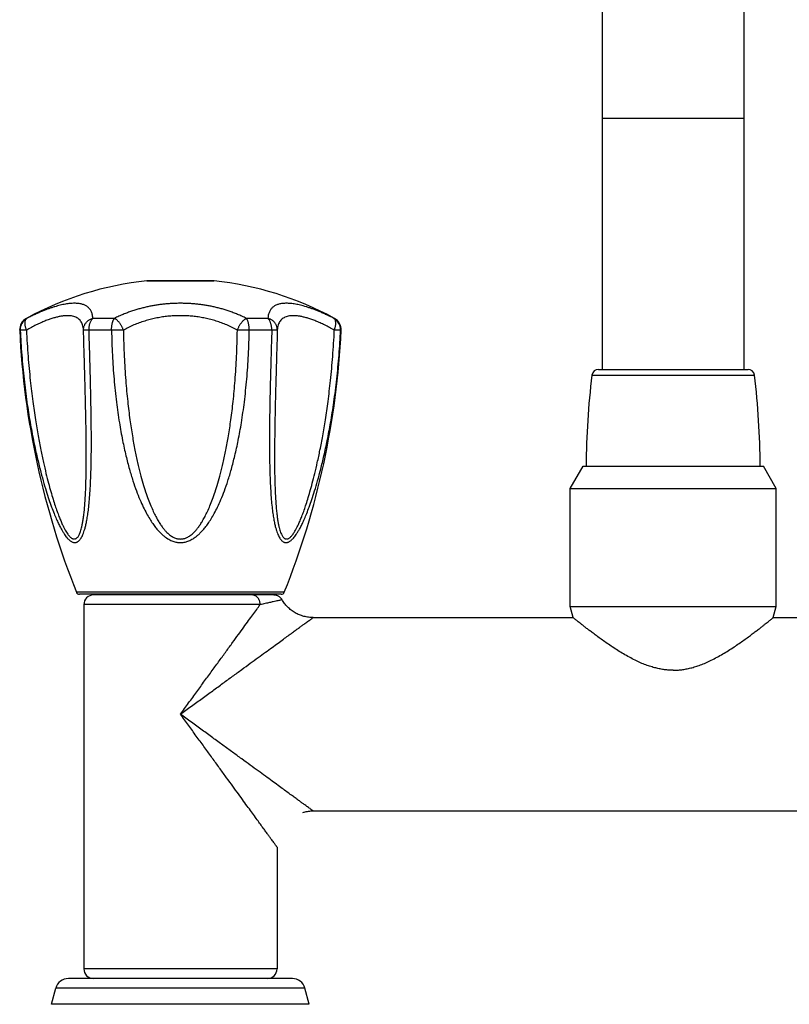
# Model space of a CAD drawing. Header units: millimetres. Extents: x 2891 to 3779, y -1122 to -295.
# Tile 9 of 14: x 2891 to 3010, y -601 to -448. Entities that reach past the tile are written whole.
import ezdxf

# ---------------------------------------------------------------- set-up
doc = ezdxf.new("R2010")
doc.units = ezdxf.units.MM
doc.header["$LTSCALE"] = 30.734
doc.layers.get('0').update_dxf_attribs({"linetype": 'CONTINUOUS'})

msp = doc.modelspace()

# ---------------------------------------------------------------- linework, layer by layer
at = {"color": 7, "linetype": 'CONTINUOUS'}
for p, q in [((2980.97, -502.04), (2980.97, -372.8)), ((3002.97, -502.04), (3002.97, -372.8)), ((2910.27, -488.32), (2920.67, -488.32)), ((2980.35, -502.04), (3003.58, -502.04)), ((2975.97, -520.51), (2977.97, -517.04)), ((2977.97, -517.04), (3005.97, -517.04)), ((3007.97, -520.51), (3005.97, -517.04)), ((2975.97, -520.51), (3007.97, -520.51)), ((2975.97, -538.85), (2975.97, -520.51)), ((3007.97, -538.85), (3007.97, -520.51)), ((2931.13, -536.94), (2899.8, -536.94)), ((2929.95, -537.04), (2901.97, -537.04)), ((2902.97, -536.94), (2902.97, -537.04)), ((2927.97, -536.94), (2927.97, -537.04)), ((2900.47, -538.54), (2900.47, -595.04)), ((2975.97, -538.85), (3007.97, -538.85)), ((2976.42, -540.54), (2975.97, -538.85)), ((3007.51, -540.54), (3007.97, -538.85)), ((2936.07, -540.54), (2976.42, -540.54)), ((2976.44, -540.56), (2976.42, -540.55)), ((3007.51, -540.54), (3047.87, -540.54)), ((2934.49, -570.77), (2934.64, -570.73)), ((2934.71, -570.71), (2934.82, -570.68)), ((2936.07, -570.54), (3047.87, -570.54)), ((2930.47, -576.14), (2930.47, -595.04)), ((2932.86, -596.54), (2898.07, -596.54)), ((2895.47, -600.54), (2896.14, -598.03)), ((2935.47, -600.54), (2934.79, -598.03)), ((2935.47, -600.54), (2895.47, -600.54))]:
    msp.add_line(p, q, dxfattribs=at)
at = {"color": 9, "linetype": 'CONTINUOUS'}
for p, q in [((2980.97, -463.08), (3002.97, -463.08)), ((2920.69, -488.32), (2910.24, -488.32)), ((2891.64, -494.13), (2891.56, -494.13)), ((2905.23, -494.13), (2901.88, -494.13)), ((2929.06, -494.13), (2925.7, -494.13)), ((2939.37, -494.13), (2939.29, -494.13)), ((2890.6, -495.98), (2890.52, -495.98)), ((2904.78, -495.98), (2901.28, -495.98)), ((2929.65, -495.98), (2926.15, -495.98)), ((2940.41, -495.98), (2940.33, -495.98)), ((2979.35, -502.92), (3004.58, -502.92)), ((2931.59, -536.63), (2899.34, -536.63)), ((2927.84, -538.54), (2900.47, -538.54)), ((2930.47, -595.04), (2900.47, -595.04)), ((2934.79, -598.03), (2896.14, -598.03))]:
    msp.add_line(p, q, dxfattribs=at)
at = {"color": 7, "linetype": 'CONTINUOUS'}
for points in [[(2931.24, -537.78), (2931.19, -537.71), (2931.14, -537.64), (2931.09, -537.57), (2931.03, -537.51), (2930.97, -537.45), (2930.9, -537.39), (2930.84, -537.34), (2930.76, -537.29), (2930.69, -537.24), (2930.61, -537.2), (2930.54, -537.16), (2930.45, -537.13), (2930.37, -537.11), (2930.29, -537.08), (2930.2, -537.07), (2930.12, -537.05), (2930.03, -537.05), (2929.95, -537.04)], [(2936.07, -540.54), (2935.91, -540.54), (2935.73, -540.53), (2935.55, -540.52), (2935.36, -540.5), (2935.18, -540.47), (2935, -540.44), (2934.82, -540.4), (2934.64, -540.36), (2934.46, -540.31), (2934.28, -540.25), (2934.11, -540.19), (2933.94, -540.12), (2933.77, -540.05), (2933.6, -539.97), (2933.44, -539.89), (2933.28, -539.8), (2933.12, -539.71), (2932.96, -539.61), (2932.81, -539.5), (2932.66, -539.39), (2932.52, -539.28), (2932.38, -539.16), (2932.24, -539.03), (2932.11, -538.9), (2931.98, -538.77), (2931.85, -538.64), (2931.73, -538.49), (2931.62, -538.35), (2931.51, -538.2), (2931.41, -538.05), (2931.31, -537.89), (2931.24, -537.78)], [(2934.64, -570.73), (2934.82, -570.68), (2935, -570.65), (2935.18, -570.61), (2935.36, -570.59), (2935.55, -570.57), (2935.73, -570.55), (2935.91, -570.55), (2936.07, -570.54)]]:
    msp.add_lwpolyline(points, dxfattribs=at)
for centre, radius, start, end in [((2915.47, -538.04), 50, 95.9936, 118.564), ((2910.27, -488.52), 0.2, 90, 95.9936), ((2920.67, -488.52), 0.2, 84.0064, 90), ((2915.47, -538.04), 50, 61.436, 84.0064), ((2892.51, -495.89), 2, 118.564, 182.667), ((2938.42, -495.89), 2, 357.333, 61.436), ((3015.38, -490.16), 125, 182.667, 201.8227), ((2815.55, -490.16), 125, 338.1773, 357.333), ((2980.35, -503.04), 1, 90, 173.0174), ((3003.58, -503.04), 1, 6.9826, 90), ((3098.46, -517.51), 120, 173.0174, 179.7772), ((2885.47, -517.51), 120, 0.2228, 6.9826), ((2899.8, -536.44), 0.5, 201.8227, 270), ((2901.97, -538.54), 1.5, 90, 180), ((2931.13, -536.44), 0.5, 270, 338.1773), ((2901.97, -595.04), 1.5, 180, 270), ((2928.97, -595.04), 1.5, 270, 360), ((2898.07, -598.54), 2, 90, 165), ((2932.86, -598.54), 2, 15, 90)]:
    msp.add_arc(centre, radius, start, end, dxfattribs=at)
at = {"color": 9, "linetype": 'CONTINUOUS'}
for centre, start, end in [((2892.6, -495.88), 118.7027, 182.7018), ((2938.33, -495.88), 357.2981, 61.2974)]:
    msp.add_arc(centre, 2, start, end, dxfattribs=at)
for points, knots in [([(2901.88, -494.13), (2901.87, -494.02), (2901.85, -493.81), (2901.79, -493.51), (2901.71, -493.25), (2901.61, -493.02), (2901.49, -492.81), (2901.35, -492.63), (2901.2, -492.46), (2901.02, -492.32), (2900.83, -492.2), (2900.63, -492.09), (2900.4, -492), (2900.16, -491.92), (2899.9, -491.86), (2899.62, -491.82), (2899.32, -491.8), (2899.01, -491.79), (2898.68, -491.8), (2898.33, -491.82), (2897.97, -491.87), (2897.6, -491.93), (2897.21, -492), (2896.8, -492.09), (2896.38, -492.2), (2895.95, -492.33), (2895.5, -492.47), (2895.03, -492.63), (2894.54, -492.81), (2894.03, -493.02), (2893.48, -493.25), (2892.9, -493.51), (2892.28, -493.8), (2891.86, -494.02), (2891.64, -494.13)], [0, 0, 0, 0, 0.027975, 0.052923, 0.075554, 0.096474, 0.116196, 0.135163, 0.15376, 0.17233, 0.191172, 0.210554, 0.230706, 0.251818, 0.274061, 0.297544, 0.322362, 0.348561, 0.376157, 0.405151, 0.435529, 0.467274, 0.500401, 0.534936, 0.57095, 0.608555, 0.64791, 0.689234, 0.732801, 0.778967, 0.828167, 0.880939, 0.937954, 1, 1, 1, 1]), ([(2925.7, -494.13), (2925.48, -494.02), (2925.02, -493.8), (2924.35, -493.51), (2923.69, -493.25), (2923.04, -493.02), (2922.41, -492.81), (2921.78, -492.63), (2921.16, -492.47), (2920.54, -492.32), (2919.91, -492.2), (2919.29, -492.09), (2918.66, -492), (2918.03, -491.92), (2917.39, -491.87), (2916.75, -491.82), (2916.11, -491.8), (2915.47, -491.79), (2914.82, -491.8), (2914.18, -491.82), (2913.54, -491.87), (2912.9, -491.92), (2912.27, -492), (2911.64, -492.09), (2911.02, -492.2), (2910.4, -492.32), (2909.77, -492.47), (2909.15, -492.63), (2908.52, -492.81), (2907.89, -493.02), (2907.24, -493.25), (2906.58, -493.51), (2905.91, -493.8), (2905.45, -494.02), (2905.23, -494.13)], [0, 0, 0, 0, 0.036102, 0.070767, 0.10416, 0.136471, 0.167914, 0.1987, 0.22902, 0.25907, 0.288979, 0.318849, 0.348767, 0.378779, 0.408925, 0.439199, 0.46957, 0.5, 0.53043, 0.560801, 0.591075, 0.621221, 0.651233, 0.681151, 0.711021, 0.74093, 0.77098, 0.8013, 0.832086, 0.863528, 0.89584, 0.929233, 0.963898, 1, 1, 1, 1]), ([(2939.29, -494.13), (2939.07, -494.02), (2938.65, -493.8), (2938.03, -493.51), (2937.45, -493.25), (2936.9, -493.02), (2936.39, -492.81), (2935.9, -492.63), (2935.43, -492.47), (2934.98, -492.33), (2934.55, -492.2), (2934.13, -492.09), (2933.72, -492), (2933.33, -491.93), (2932.96, -491.87), (2932.6, -491.82), (2932.25, -491.8), (2931.92, -491.79), (2931.61, -491.8), (2931.31, -491.82), (2931.03, -491.86), (2930.77, -491.92), (2930.53, -492), (2930.3, -492.09), (2930.1, -492.2), (2929.91, -492.32), (2929.73, -492.46), (2929.58, -492.63), (2929.44, -492.81), (2929.32, -493.02), (2929.22, -493.25), (2929.14, -493.51), (2929.08, -493.81), (2929.06, -494.02), (2929.06, -494.13)], [0, 0, 0, 0, 0.062058, 0.119083, 0.171861, 0.221066, 0.267234, 0.310803, 0.352125, 0.391479, 0.42908, 0.465091, 0.499619, 0.532742, 0.564482, 0.594853, 0.623842, 0.651434, 0.677628, 0.702444, 0.725925, 0.748164, 0.769278, 0.789428, 0.808811, 0.827652, 0.846223, 0.86482, 0.883788, 0.903511, 0.924433, 0.947066, 0.972017, 1, 1, 1, 1]), ([(2891.57, -495.95), (2891.55, -495.89), (2891.5, -495.76), (2891.45, -495.58), (2891.4, -495.4), (2891.37, -495.22), (2891.35, -495.05), (2891.34, -494.89), (2891.35, -494.74), (2891.36, -494.6), (2891.39, -494.48), (2891.44, -494.37), (2891.49, -494.27), (2891.56, -494.19), (2891.61, -494.15), (2891.64, -494.13)], [0, 0, 0, 0, 0.101992, 0.201522, 0.297903, 0.390456, 0.478553, 0.561655, 0.639398, 0.711599, 0.778272, 0.839678, 0.896402, 0.949398, 1, 1, 1, 1]), ([(2900.42, -495.95), (2900.41, -495.81), (2900.39, -495.54), (2900.3, -495.16), (2900.17, -494.83), (2899.99, -494.54), (2899.78, -494.29), (2899.52, -494.1), (2899.23, -493.94), (2898.9, -493.82), (2898.54, -493.75), (2898.14, -493.71), (2897.71, -493.71), (2897.25, -493.75), (2896.75, -493.83), (2896.22, -493.95), (2895.65, -494.1), (2895.06, -494.3), (2894.42, -494.54), (2893.76, -494.83), (2893.06, -495.15), (2892.32, -495.53), (2891.83, -495.8), (2891.57, -495.95)], [0, 0, 0, 0, 0.04016, 0.076467, 0.109771, 0.141012, 0.171183, 0.201271, 0.232181, 0.264683, 0.299399, 0.336811, 0.377293, 0.421141, 0.468599, 0.519873, 0.575151, 0.6346, 0.698381, 0.766654, 0.839574, 0.917301, 1, 1, 1, 1]), ([(2900.42, -495.95), (2900.42, -495.89), (2900.42, -495.76), (2900.45, -495.58), (2900.49, -495.39), (2900.56, -495.22), (2900.65, -495.05), (2900.75, -494.89), (2900.87, -494.74), (2901.01, -494.6), (2901.16, -494.47), (2901.32, -494.36), (2901.5, -494.27), (2901.68, -494.19), (2901.81, -494.15), (2901.88, -494.13)], [0, 0, 0, 0, 0.073906, 0.147995, 0.222443, 0.29738, 0.372886, 0.449004, 0.525783, 0.603261, 0.681438, 0.760276, 0.839709, 0.919652, 1, 1, 1, 1]), ([(2901.28, -495.98), (2901.28, -495.91), (2901.28, -495.78), (2901.29, -495.57), (2901.32, -495.38), (2901.35, -495.18), (2901.4, -495), (2901.45, -494.82), (2901.52, -494.65), (2901.6, -494.5), (2901.68, -494.36), (2901.77, -494.24), (2901.84, -494.16), (2901.88, -494.13)], [0, 0, 0, 0, 0.101975, 0.203579, 0.304141, 0.40297, 0.499377, 0.592762, 0.682608, 0.76849, 0.850115, 0.927297, 1, 1, 1, 1]), ([(2904.78, -495.98), (2904.78, -495.91), (2904.78, -495.78), (2904.79, -495.57), (2904.81, -495.38), (2904.83, -495.18), (2904.87, -495), (2904.91, -494.82), (2904.96, -494.65), (2905.02, -494.5), (2905.08, -494.36), (2905.15, -494.24), (2905.2, -494.16), (2905.23, -494.13)], [0, 0, 0, 0, 0.105067, 0.209672, 0.312968, 0.41409, 0.512171, 0.606437, 0.696191, 0.780833, 0.85989, 0.933008, 1, 1, 1, 1]), ([(2906.62, -495.95), (2906.6, -495.88), (2906.55, -495.76), (2906.46, -495.58), (2906.37, -495.4), (2906.27, -495.22), (2906.17, -495.05), (2906.06, -494.89), (2905.94, -494.74), (2905.83, -494.6), (2905.71, -494.48), (2905.59, -494.37), (2905.47, -494.27), (2905.35, -494.19), (2905.27, -494.15), (2905.23, -494.13)], [0, 0, 0, 0, 0.085319, 0.171692, 0.258451, 0.344883, 0.430247, 0.513803, 0.594887, 0.67289, 0.747254, 0.817482, 0.883175, 0.944054, 1, 1, 1, 1]), ([(2924.31, -495.95), (2924.04, -495.8), (2923.51, -495.52), (2922.68, -495.14), (2921.85, -494.82), (2921.01, -494.53), (2920.17, -494.3), (2919.32, -494.1), (2918.46, -493.94), (2917.61, -493.83), (2916.75, -493.75), (2915.89, -493.71), (2915.04, -493.71), (2914.18, -493.75), (2913.32, -493.83), (2912.47, -493.94), (2911.61, -494.1), (2910.76, -494.3), (2909.92, -494.53), (2909.08, -494.82), (2908.25, -495.14), (2907.42, -495.52), (2906.89, -495.8), (2906.62, -495.95)], [0, 0, 0, 0, 0.049606, 0.098601, 0.147051, 0.19503, 0.242607, 0.289851, 0.336827, 0.383598, 0.430222, 0.476757, 0.523262, 0.569795, 0.616416, 0.663185, 0.710159, 0.757401, 0.804976, 0.852953, 0.901401, 0.950394, 1, 1, 1, 1]), ([(2924.31, -495.95), (2924.33, -495.88), (2924.38, -495.76), (2924.47, -495.58), (2924.56, -495.4), (2924.66, -495.22), (2924.76, -495.05), (2924.87, -494.89), (2924.99, -494.74), (2925.1, -494.6), (2925.22, -494.48), (2925.35, -494.37), (2925.47, -494.27), (2925.58, -494.19), (2925.66, -494.15), (2925.7, -494.13)], [0, 0, 0, 0, 0.085319, 0.171692, 0.258451, 0.344883, 0.430247, 0.513803, 0.594887, 0.67289, 0.747254, 0.817482, 0.883175, 0.944054, 1, 1, 1, 1]), ([(2926.15, -495.98), (2926.15, -495.91), (2926.15, -495.78), (2926.14, -495.57), (2926.12, -495.38), (2926.1, -495.18), (2926.06, -495), (2926.02, -494.82), (2925.97, -494.65), (2925.91, -494.5), (2925.85, -494.36), (2925.78, -494.24), (2925.73, -494.16), (2925.7, -494.13)], [0, 0, 0, 0, 0.105068, 0.209673, 0.312969, 0.41409, 0.512172, 0.606437, 0.696191, 0.780833, 0.85989, 0.933007, 1, 1, 1, 1]), ([(2929.65, -495.98), (2929.65, -495.91), (2929.65, -495.78), (2929.64, -495.57), (2929.61, -495.38), (2929.58, -495.18), (2929.53, -495), (2929.48, -494.82), (2929.41, -494.65), (2929.33, -494.5), (2929.25, -494.36), (2929.16, -494.24), (2929.09, -494.16), (2929.06, -494.13)], [0, 0, 0, 0, 0.101974, 0.203579, 0.304141, 0.402969, 0.499376, 0.592761, 0.682607, 0.76849, 0.850114, 0.927297, 1, 1, 1, 1]), ([(2930.51, -495.95), (2930.51, -495.89), (2930.51, -495.76), (2930.48, -495.58), (2930.44, -495.39), (2930.37, -495.22), (2930.28, -495.05), (2930.18, -494.89), (2930.06, -494.74), (2929.92, -494.6), (2929.77, -494.47), (2929.61, -494.36), (2929.43, -494.27), (2929.25, -494.19), (2929.12, -494.15), (2929.06, -494.13)], [0, 0, 0, 0, 0.073907, 0.147995, 0.222444, 0.29738, 0.372886, 0.449004, 0.525783, 0.603261, 0.681438, 0.760276, 0.839709, 0.919652, 1, 1, 1, 1]), ([(2939.36, -495.95), (2939.1, -495.8), (2938.61, -495.53), (2937.87, -495.15), (2937.17, -494.83), (2936.51, -494.54), (2935.88, -494.3), (2935.28, -494.1), (2934.71, -493.95), (2934.18, -493.83), (2933.68, -493.75), (2933.22, -493.71), (2932.79, -493.71), (2932.39, -493.75), (2932.03, -493.82), (2931.7, -493.94), (2931.41, -494.1), (2931.15, -494.29), (2930.94, -494.54), (2930.77, -494.83), (2930.63, -495.16), (2930.55, -495.54), (2930.52, -495.81), (2930.51, -495.95)], [0, 0, 0, 0, 0.082701, 0.160428, 0.233349, 0.301623, 0.365407, 0.42486, 0.480142, 0.531421, 0.57888, 0.622726, 0.663203, 0.70061, 0.735322, 0.767821, 0.798729, 0.828816, 0.858987, 0.890228, 0.923532, 0.959839, 1, 1, 1, 1]), ([(2939.36, -495.95), (2939.38, -495.89), (2939.43, -495.76), (2939.48, -495.58), (2939.53, -495.4), (2939.56, -495.22), (2939.58, -495.05), (2939.59, -494.89), (2939.59, -494.74), (2939.57, -494.6), (2939.54, -494.48), (2939.5, -494.37), (2939.44, -494.27), (2939.37, -494.19), (2939.32, -494.15), (2939.29, -494.13)], [0, 0, 0, 0, 0.101992, 0.201522, 0.297902, 0.390456, 0.478552, 0.561654, 0.639398, 0.711599, 0.778271, 0.839678, 0.896402, 0.949398, 1, 1, 1, 1]), ([(2891.57, -495.95), (2891.52, -495.95), (2891.42, -495.95), (2891.27, -495.96), (2891.13, -495.96), (2891.01, -495.97), (2890.9, -495.97), (2890.81, -495.98), (2890.73, -495.98), (2890.67, -495.98), (2890.63, -495.98), (2890.61, -495.98), (2890.6, -495.98)], [0, 0, 0, 0, 0.163651, 0.316274, 0.456483, 0.583006, 0.69469, 0.790514, 0.869588, 0.931187, 0.974761, 1, 1, 1, 1]), ([(2890.6, -495.98), (2890.66, -497.26), (2890.82, -499.79), (2891.17, -503.51), (2891.61, -507.01), (2892.11, -510.17), (2892.63, -512.95), (2893.15, -515.36), (2893.65, -517.45), (2894.14, -519.26), (2894.6, -520.83), (2895.04, -522.18), (2895.45, -523.35), (2895.83, -524.35), (2896.18, -525.2), (2896.51, -525.92), (2896.81, -526.52), (2897.09, -527.03), (2897.35, -527.45), (2897.58, -527.79), (2897.8, -528.08), (2898, -528.31), (2898.19, -528.49), (2898.37, -528.64), (2898.53, -528.75), (2898.69, -528.83), (2898.85, -528.89), (2899, -528.91), (2899.15, -528.91), (2899.29, -528.89), (2899.43, -528.84), (2899.57, -528.75), (2899.71, -528.64), (2899.85, -528.49), (2899.99, -528.31), (2900.13, -528.08), (2900.27, -527.79), (2900.41, -527.45), (2900.56, -527.03), (2900.7, -526.53), (2900.85, -525.92), (2900.99, -525.2), (2901.12, -524.35), (2901.25, -523.36), (2901.36, -522.19), (2901.46, -520.83), (2901.54, -519.26), (2901.6, -517.45), (2901.64, -515.36), (2901.65, -512.95), (2901.63, -510.17), (2901.58, -507), (2901.5, -503.5), (2901.4, -499.78), (2901.32, -497.26), (2901.28, -495.98)], [0, 0, 0, 0, 0.056123, 0.111119, 0.163625, 0.21075, 0.251743, 0.287495, 0.318697, 0.345934, 0.369693, 0.390381, 0.408336, 0.423863, 0.437238, 0.448713, 0.458515, 0.466858, 0.473954, 0.479997, 0.485163, 0.489598, 0.493432, 0.496763, 0.499691, 0.502294, 0.504649, 0.506838, 0.508936, 0.511024, 0.51319, 0.515515, 0.518091, 0.521006, 0.524358, 0.52826, 0.532832, 0.538229, 0.544621, 0.55221, 0.561205, 0.571827, 0.584312, 0.598918, 0.615935, 0.63568, 0.65851, 0.684847, 0.715201, 0.750182, 0.790516, 0.837091, 0.889184, 0.943959, 1, 1, 1, 1]), ([(2891.57, -495.95), (2891.63, -497.32), (2891.79, -499.93), (2892.13, -503.62), (2892.52, -506.89), (2892.93, -509.75), (2893.35, -512.26), (2893.77, -514.47), (2894.18, -516.41), (2894.58, -518.13), (2894.96, -519.64), (2895.33, -520.96), (2895.67, -522.13), (2896, -523.15), (2896.31, -524.04), (2896.6, -524.81), (2896.87, -525.48), (2897.12, -526.06), (2897.36, -526.55), (2897.57, -526.96), (2897.78, -527.3), (2897.96, -527.58), (2898.14, -527.8), (2898.29, -527.98), (2898.44, -528.12), (2898.57, -528.22), (2898.7, -528.29), (2898.81, -528.34), (2898.93, -528.36), (2899.04, -528.36), (2899.15, -528.34), (2899.25, -528.3), (2899.36, -528.23), (2899.47, -528.13), (2899.58, -527.99), (2899.69, -527.82), (2899.8, -527.6), (2899.91, -527.32), (2900.02, -526.99), (2900.13, -526.58), (2900.24, -526.09), (2900.35, -525.52), (2900.45, -524.85), (2900.54, -524.08), (2900.62, -523.19), (2900.69, -522.17), (2900.76, -521), (2900.8, -519.67), (2900.84, -518.16), (2900.86, -516.45), (2900.86, -514.5), (2900.84, -512.29), (2900.79, -509.77), (2900.73, -506.91), (2900.65, -503.63), (2900.54, -499.93), (2900.46, -497.32), (2900.42, -495.95)], [0, 0, 0, 0, 0.061594, 0.117621, 0.166517, 0.209529, 0.247434, 0.280927, 0.310554, 0.336778, 0.359986, 0.38051, 0.398639, 0.414623, 0.428681, 0.441005, 0.451766, 0.46112, 0.469203, 0.476146, 0.482061, 0.48706, 0.49125, 0.494746, 0.497673, 0.500154, 0.502286, 0.504164, 0.505873, 0.507492, 0.509106, 0.510804, 0.512672, 0.514813, 0.517336, 0.52036, 0.524024, 0.528456, 0.533769, 0.540069, 0.547485, 0.556147, 0.5662, 0.577802, 0.591129, 0.606381, 0.623783, 0.643593, 0.666111, 0.691679, 0.7207, 0.753653, 0.791102, 0.833764, 0.882434, 0.938391, 1, 1, 1, 1]), ([(2901.28, -495.98), (2901.23, -495.98), (2901.14, -495.98), (2901, -495.98), (2900.87, -495.98), (2900.76, -495.98), (2900.66, -495.97), (2900.58, -495.97), (2900.51, -495.97), (2900.47, -495.96), (2900.44, -495.96), (2900.42, -495.95), (2900.42, -495.95)], [0, 0, 0, 0, 0.175506, 0.337073, 0.483697, 0.613999, 0.726763, 0.82096, 0.895767, 0.950578, 0.985092, 1, 1, 1, 1]), ([(2906.62, -495.95), (2906.56, -495.95), (2906.45, -495.95), (2906.27, -495.96), (2906.09, -495.96), (2905.9, -495.97), (2905.71, -495.97), (2905.52, -495.98), (2905.33, -495.98), (2905.14, -495.98), (2904.96, -495.98), (2904.84, -495.98), (2904.78, -495.98)], [0, 0, 0, 0, 0.092903, 0.189818, 0.289866, 0.39214, 0.495713, 0.599642, 0.70296, 0.804705, 0.903929, 1, 1, 1, 1]), ([(2904.78, -495.98), (2904.8, -497.26), (2904.88, -499.79), (2905.14, -503.5), (2905.5, -507), (2905.95, -510.18), (2906.45, -512.95), (2906.98, -515.36), (2907.52, -517.45), (2908.06, -519.27), (2908.61, -520.84), (2909.14, -522.19), (2909.67, -523.36), (2910.18, -524.36), (2910.67, -525.21), (2911.14, -525.93), (2911.58, -526.54), (2912.01, -527.04), (2912.41, -527.46), (2912.79, -527.8), (2913.14, -528.08), (2913.49, -528.31), (2913.82, -528.5), (2914.13, -528.64), (2914.44, -528.76), (2914.74, -528.84), (2915.03, -528.89), (2915.32, -528.91), (2915.61, -528.91), (2915.9, -528.89), (2916.19, -528.84), (2916.49, -528.76), (2916.8, -528.64), (2917.11, -528.5), (2917.44, -528.31), (2917.79, -528.08), (2918.14, -527.8), (2918.52, -527.46), (2918.92, -527.04), (2919.35, -526.54), (2919.79, -525.93), (2920.26, -525.21), (2920.75, -524.36), (2921.26, -523.36), (2921.79, -522.19), (2922.32, -520.84), (2922.87, -519.27), (2923.41, -517.45), (2923.95, -515.36), (2924.48, -512.95), (2924.98, -510.18), (2925.43, -507), (2925.79, -503.5), (2926.05, -499.79), (2926.13, -497.26), (2926.15, -495.98)], [0, 0, 0, 0, 0.052647, 0.104174, 0.153426, 0.197649, 0.236098, 0.269725, 0.299173, 0.325011, 0.347697, 0.367616, 0.38509, 0.400399, 0.413801, 0.425529, 0.435784, 0.444753, 0.452628, 0.459595, 0.465819, 0.47144, 0.476575, 0.481325, 0.48577, 0.489993, 0.494057, 0.498028, 0.501971, 0.505942, 0.510006, 0.514229, 0.518674, 0.523423, 0.528558, 0.534179, 0.540403, 0.54737, 0.555245, 0.564214, 0.57447, 0.586198, 0.5996, 0.61491, 0.632383, 0.652303, 0.674989, 0.700826, 0.730275, 0.763901, 0.80235, 0.846574, 0.895826, 0.947353, 1, 1, 1, 1]), ([(2906.62, -495.95), (2906.64, -497.32), (2906.72, -499.93), (2906.95, -503.63), (2907.25, -506.9), (2907.6, -509.76), (2907.98, -512.27), (2908.39, -514.49), (2908.8, -516.43), (2909.21, -518.15), (2909.63, -519.66), (2910.04, -520.98), (2910.45, -522.15), (2910.85, -523.17), (2911.24, -524.06), (2911.62, -524.84), (2911.99, -525.5), (2912.35, -526.08), (2912.69, -526.56), (2913.02, -526.98), (2913.34, -527.32), (2913.64, -527.59), (2913.92, -527.82), (2914.19, -527.99), (2914.44, -528.13), (2914.68, -528.23), (2914.91, -528.3), (2915.14, -528.34), (2915.36, -528.36), (2915.57, -528.36), (2915.79, -528.34), (2916.02, -528.3), (2916.25, -528.23), (2916.49, -528.13), (2916.74, -527.99), (2917.01, -527.82), (2917.29, -527.59), (2917.59, -527.32), (2917.91, -526.97), (2918.24, -526.56), (2918.58, -526.08), (2918.94, -525.5), (2919.31, -524.83), (2919.69, -524.06), (2920.08, -523.17), (2920.48, -522.15), (2920.89, -520.98), (2921.3, -519.66), (2921.72, -518.15), (2922.13, -516.43), (2922.55, -514.48), (2922.95, -512.27), (2923.33, -509.76), (2923.68, -506.9), (2923.98, -503.63), (2924.21, -499.93), (2924.29, -497.32), (2924.31, -495.95)], [0, 0, 0, 0, 0.058768, 0.112155, 0.158743, 0.199703, 0.235811, 0.26774, 0.296025, 0.321119, 0.343397, 0.363183, 0.380754, 0.396354, 0.410194, 0.422462, 0.433325, 0.442931, 0.451416, 0.458904, 0.465501, 0.471304, 0.476412, 0.480937, 0.484986, 0.488669, 0.492088, 0.495322, 0.498452, 0.50155, 0.50468, 0.507914, 0.511333, 0.515016, 0.519065, 0.523591, 0.5287, 0.534503, 0.5411, 0.548589, 0.557074, 0.566681, 0.577544, 0.589813, 0.603653, 0.619252, 0.636824, 0.65661, 0.678888, 0.703981, 0.732267, 0.764195, 0.800302, 0.841262, 0.887848, 0.941233, 1, 1, 1, 1]), ([(2926.15, -495.98), (2926.09, -495.98), (2925.97, -495.98), (2925.79, -495.98), (2925.6, -495.98), (2925.41, -495.98), (2925.22, -495.97), (2925.03, -495.97), (2924.85, -495.96), (2924.66, -495.96), (2924.48, -495.95), (2924.37, -495.95), (2924.31, -495.95)], [0, 0, 0, 0, 0.096071, 0.195295, 0.29704, 0.400358, 0.504287, 0.60786, 0.710135, 0.810183, 0.907097, 1, 1, 1, 1]), ([(2929.65, -495.98), (2929.61, -497.26), (2929.53, -499.78), (2929.43, -503.5), (2929.35, -507), (2929.3, -510.17), (2929.28, -512.95), (2929.29, -515.35), (2929.33, -517.44), (2929.39, -519.26), (2929.47, -520.82), (2929.57, -522.18), (2929.68, -523.35), (2929.81, -524.35), (2929.94, -525.2), (2930.08, -525.92), (2930.23, -526.52), (2930.37, -527.03), (2930.52, -527.45), (2930.66, -527.79), (2930.8, -528.08), (2930.94, -528.31), (2931.08, -528.49), (2931.22, -528.64), (2931.36, -528.75), (2931.5, -528.83), (2931.64, -528.89), (2931.78, -528.91), (2931.93, -528.91), (2932.08, -528.89), (2932.23, -528.83), (2932.4, -528.75), (2932.56, -528.64), (2932.74, -528.49), (2932.93, -528.31), (2933.13, -528.08), (2933.35, -527.79), (2933.58, -527.45), (2933.84, -527.03), (2934.12, -526.53), (2934.42, -525.92), (2934.75, -525.2), (2935.1, -524.35), (2935.48, -523.35), (2935.89, -522.18), (2936.33, -520.83), (2936.79, -519.26), (2937.28, -517.45), (2937.78, -515.36), (2938.3, -512.95), (2938.82, -510.18), (2939.32, -507.01), (2939.76, -503.51), (2940.12, -499.79), (2940.27, -497.26), (2940.33, -495.98)], [0, 0, 0, 0, 0.056043, 0.110806, 0.162931, 0.209494, 0.249767, 0.284713, 0.315041, 0.341361, 0.364182, 0.383927, 0.40095, 0.415566, 0.428062, 0.4387, 0.44771, 0.455308, 0.461713, 0.467117, 0.4717, 0.475605, 0.478965, 0.481884, 0.484461, 0.48679, 0.488956, 0.491046, 0.493142, 0.495329, 0.497685, 0.500285, 0.503207, 0.50654, 0.510366, 0.514797, 0.519956, 0.52599, 0.533081, 0.541428, 0.551244, 0.562735, 0.576123, 0.591662, 0.609626, 0.630318, 0.654078, 0.681313, 0.712504, 0.748242, 0.789198, 0.836347, 0.888896, 0.943875, 1, 1, 1, 1]), ([(2930.51, -495.95), (2930.51, -495.95), (2930.49, -495.96), (2930.47, -495.96), (2930.42, -495.97), (2930.35, -495.97), (2930.27, -495.97), (2930.17, -495.98), (2930.06, -495.98), (2929.94, -495.98), (2929.8, -495.98), (2929.7, -495.98), (2929.65, -495.98)], [0, 0, 0, 0, 0.014908, 0.049421, 0.104233, 0.17904, 0.273237, 0.386001, 0.516303, 0.662925, 0.824487, 1, 1, 1, 1]), ([(2930.51, -495.95), (2930.47, -497.32), (2930.39, -499.93), (2930.29, -503.63), (2930.2, -506.9), (2930.14, -509.77), (2930.1, -512.28), (2930.08, -514.49), (2930.07, -516.43), (2930.09, -518.15), (2930.13, -519.66), (2930.17, -520.98), (2930.24, -522.15), (2930.31, -523.17), (2930.39, -524.06), (2930.48, -524.83), (2930.58, -525.5), (2930.68, -526.07), (2930.79, -526.56), (2930.9, -526.97), (2931.01, -527.31), (2931.13, -527.59), (2931.24, -527.81), (2931.35, -527.99), (2931.46, -528.12), (2931.56, -528.22), (2931.67, -528.3), (2931.78, -528.34), (2931.89, -528.36), (2932, -528.36), (2932.11, -528.34), (2932.23, -528.29), (2932.36, -528.22), (2932.49, -528.12), (2932.63, -527.98), (2932.79, -527.81), (2932.96, -527.59), (2933.15, -527.31), (2933.35, -526.97), (2933.57, -526.56), (2933.81, -526.07), (2934.06, -525.49), (2934.33, -524.83), (2934.62, -524.05), (2934.93, -523.16), (2935.25, -522.14), (2935.6, -520.98), (2935.96, -519.65), (2936.35, -518.14), (2936.74, -516.43), (2937.16, -514.48), (2937.58, -512.27), (2938, -509.76), (2938.41, -506.9), (2938.8, -503.63), (2939.14, -499.93), (2939.3, -497.32), (2939.36, -495.95)], [0, 0, 0, 0, 0.06165, 0.117555, 0.166194, 0.208818, 0.246232, 0.279151, 0.308141, 0.33368, 0.356172, 0.375961, 0.393345, 0.408583, 0.421901, 0.433498, 0.443551, 0.452219, 0.459644, 0.46596, 0.471287, 0.47574, 0.479436, 0.4825, 0.485054, 0.487221, 0.489111, 0.490819, 0.49244, 0.494064, 0.495772, 0.497651, 0.499784, 0.502258, 0.505183, 0.508671, 0.512844, 0.517826, 0.52373, 0.530661, 0.538734, 0.548076, 0.558827, 0.57114, 0.585186, 0.601159, 0.619279, 0.639795, 0.662997, 0.689218, 0.718847, 0.752348, 0.79027, 0.833306, 0.882248, 0.938313, 1, 1, 1, 1]), ([(2940.33, -495.98), (2940.32, -495.98), (2940.3, -495.98), (2940.26, -495.98), (2940.2, -495.98), (2940.12, -495.98), (2940.03, -495.97), (2939.92, -495.97), (2939.8, -495.96), (2939.66, -495.96), (2939.51, -495.95), (2939.41, -495.95), (2939.36, -495.95)], [0, 0, 0, 0, 0.02524, 0.068814, 0.130412, 0.209486, 0.30531, 0.416995, 0.543517, 0.683726, 0.836349, 1, 1, 1, 1]), ([(2927.84, -538.54), (2927.84, -538.49), (2927.84, -538.38), (2927.82, -538.21), (2927.78, -538.05), (2927.72, -537.89), (2927.66, -537.75), (2927.58, -537.61), (2927.48, -537.48), (2927.38, -537.37), (2927.27, -537.27), (2927.15, -537.19), (2927.02, -537.13), (2926.88, -537.08), (2926.75, -537.05), (2926.65, -537.04), (2926.61, -537.04)], [0, 0, 0, 0, 0.078048, 0.155785, 0.232913, 0.309155, 0.384273, 0.458073, 0.530421, 0.601247, 0.670559, 0.738441, 0.805057, 0.870645, 0.93551, 1, 1, 1, 1]), ([(2915.47, -555.54), (2915.89, -554.96), (2916.74, -553.8), (2917.99, -552.08), (2919.21, -550.4), (2920.39, -548.78), (2921.51, -547.24), (2922.56, -545.8), (2923.54, -544.45), (2924.45, -543.21), (2925.27, -542.08), (2926.02, -541.05), (2926.69, -540.13), (2927.29, -539.31), (2927.67, -538.79), (2927.84, -538.54)], [0, 0, 0, 0, 0.103129, 0.204785, 0.303904, 0.399381, 0.490124, 0.57537, 0.654614, 0.727577, 0.794149, 0.854413, 0.90861, 0.957034, 1, 1, 1, 1]), ([(2931.24, -537.78), (2931.23, -537.79), (2931.2, -537.79), (2931.13, -537.81), (2931.01, -537.84), (2930.83, -537.88), (2930.58, -537.94), (2930.25, -538.01), (2929.82, -538.11), (2929.27, -538.23), (2928.6, -538.38), (2928.11, -538.49), (2927.84, -538.54)], [0, 0, 0, 0, 0.006781, 0.027305, 0.062724, 0.114738, 0.186032, 0.280998, 0.405962, 0.566295, 0.766687, 1, 1, 1, 1]), ([(2915.47, -555.54), (2916.03, -555.13), (2917.16, -554.31), (2918.83, -553.09), (2920.46, -551.91), (2922.04, -550.76), (2923.54, -549.66), (2924.96, -548.63), (2926.28, -547.67), (2927.51, -546.77), (2928.64, -545.95), (2929.66, -545.21), (2930.59, -544.53), (2931.43, -543.92), (2932.17, -543.38), (2932.83, -542.9), (2933.41, -542.47), (2933.92, -542.1), (2934.37, -541.78), (2934.75, -541.5), (2935.07, -541.27), (2935.34, -541.07), (2935.57, -540.91), (2935.75, -540.78), (2935.88, -540.68), (2935.98, -540.61), (2936.03, -540.57), (2936.06, -540.55), (2936.07, -540.54)], [0, 0, 0, 0, 0.082512, 0.163923, 0.243421, 0.320165, 0.393323, 0.462298, 0.526694, 0.58628, 0.640958, 0.690743, 0.735767, 0.776196, 0.812277, 0.844265, 0.872443, 0.897117, 0.918548, 0.936976, 0.952649, 0.965795, 0.976612, 0.985252, 0.991823, 0.996413, 0.99911, 1, 1, 1, 1]), ([(2930.47, -576.14), (2930.46, -576.14), (2930.44, -576.11), (2930.4, -576.06), (2930.33, -575.96), (2930.23, -575.83), (2930.1, -575.65), (2929.94, -575.42), (2929.74, -575.15), (2929.51, -574.83), (2929.23, -574.45), (2928.91, -574), (2928.53, -573.49), (2928.11, -572.91), (2927.63, -572.25), (2927.09, -571.51), (2926.48, -570.67), (2925.81, -569.75), (2925.06, -568.72), (2924.24, -567.6), (2923.35, -566.37), (2922.38, -565.05), (2921.35, -563.63), (2920.26, -562.12), (2919.11, -560.55), (2917.92, -558.91), (2916.7, -557.24), (2915.88, -556.11), (2915.47, -555.54)], [0, 0, 0, 0, 0.000889, 0.003582, 0.008156, 0.014709, 0.023337, 0.03415, 0.047306, 0.063002, 0.08145, 0.10289, 0.127565, 0.155728, 0.187671, 0.223679, 0.264011, 0.308928, 0.358619, 0.413224, 0.47277, 0.537161, 0.606165, 0.679381, 0.75621, 0.835812, 0.917346, 1, 1, 1, 1]), ([(2936.07, -570.54), (2936.06, -570.54), (2936.03, -570.52), (2935.98, -570.48), (2935.88, -570.41), (2935.75, -570.31), (2935.57, -570.18), (2935.34, -570.02), (2935.07, -569.82), (2934.75, -569.58), (2934.37, -569.31), (2933.92, -568.98), (2933.41, -568.61), (2932.83, -568.19), (2932.17, -567.71), (2931.43, -567.17), (2930.59, -566.56), (2929.66, -565.88), (2928.64, -565.13), (2927.51, -564.31), (2926.28, -563.42), (2924.96, -562.46), (2923.54, -561.42), (2922.04, -560.33), (2920.46, -559.18), (2918.83, -557.99), (2917.16, -556.78), (2916.03, -555.96), (2915.47, -555.54)], [0, 0, 0, 0, 0.00089, 0.003587, 0.008177, 0.014748, 0.023388, 0.034206, 0.047352, 0.063025, 0.081453, 0.102884, 0.127558, 0.155737, 0.187725, 0.223806, 0.264235, 0.309259, 0.359043, 0.413722, 0.473308, 0.537703, 0.606679, 0.679836, 0.756581, 0.836077, 0.917488, 1, 1, 1, 1])]:
    msp.add_open_spline(points, degree=3, knots=knots, dxfattribs=at)
at = {"color": 7, "linetype": 'CONTINUOUS'}
for points, knots in [([(2991.97, -548.72), (2991.75, -548.72), (2991.3, -548.7), (2990.63, -548.64), (2989.94, -548.53), (2989.23, -548.37), (2988.49, -548.16), (2987.71, -547.89), (2986.89, -547.56), (2986.03, -547.16), (2985.15, -546.7), (2984.25, -546.19), (2983.37, -545.66), (2982.53, -545.11), (2981.73, -544.57), (2980.99, -544.05), (2980.31, -543.56), (2979.7, -543.11), (2979.15, -542.69), (2978.66, -542.32), (2978.22, -541.98), (2977.85, -541.68), (2977.52, -541.42), (2977.24, -541.2), (2977, -541.01), (2976.81, -540.86), (2976.66, -540.74), (2976.54, -540.64), (2976.49, -540.6), (2976.44, -540.56), (2976.44, -540.56)], [0, 0, 0, 0, 0.036959, 0.074519, 0.113293, 0.153909, 0.196996, 0.243134, 0.292737, 0.345864, 0.402006, 0.46001, 0.518279, 0.575195, 0.629475, 0.680278, 0.727146, 0.76989, 0.808497, 0.843052, 0.873702, 0.900621, 0.923993, 0.943998, 0.960807, 0.97457, 0.985419, 0.99346, 0.998775, 1, 1, 1, 1]), ([(2991.97, -548.72), (2992.19, -548.72), (2992.63, -548.7), (2993.3, -548.64), (2993.99, -548.53), (2994.7, -548.37), (2995.44, -548.16), (2996.22, -547.89), (2997.04, -547.56), (2997.9, -547.16), (2998.79, -546.7), (2999.68, -546.19), (3000.56, -545.66), (3001.4, -545.11), (3002.2, -544.57), (3002.94, -544.05), (3003.62, -543.56), (3004.23, -543.11), (3004.78, -542.69), (3005.27, -542.32), (3005.71, -541.98), (3006.08, -541.68), (3006.41, -541.42), (3006.69, -541.2), (3006.93, -541.01), (3007.12, -540.86), (3007.27, -540.74), (3007.39, -540.64), (3007.45, -540.6), (3007.51, -540.55), (3007.51, -540.55)], [0, 0, 0, 0, 0.036907, 0.074414, 0.113132, 0.15369, 0.196717, 0.24279, 0.292322, 0.345373, 0.401436, 0.459358, 0.517544, 0.57438, 0.628583, 0.679314, 0.726115, 0.768799, 0.807351, 0.841857, 0.872464, 0.899345, 0.922683, 0.942661, 0.959445, 0.973189, 0.984022, 0.992052, 0.99736, 1, 1, 1, 1])]:
    msp.add_open_spline(points, degree=3, knots=knots, dxfattribs=at)

doc.saveas('drawing.dxf')
